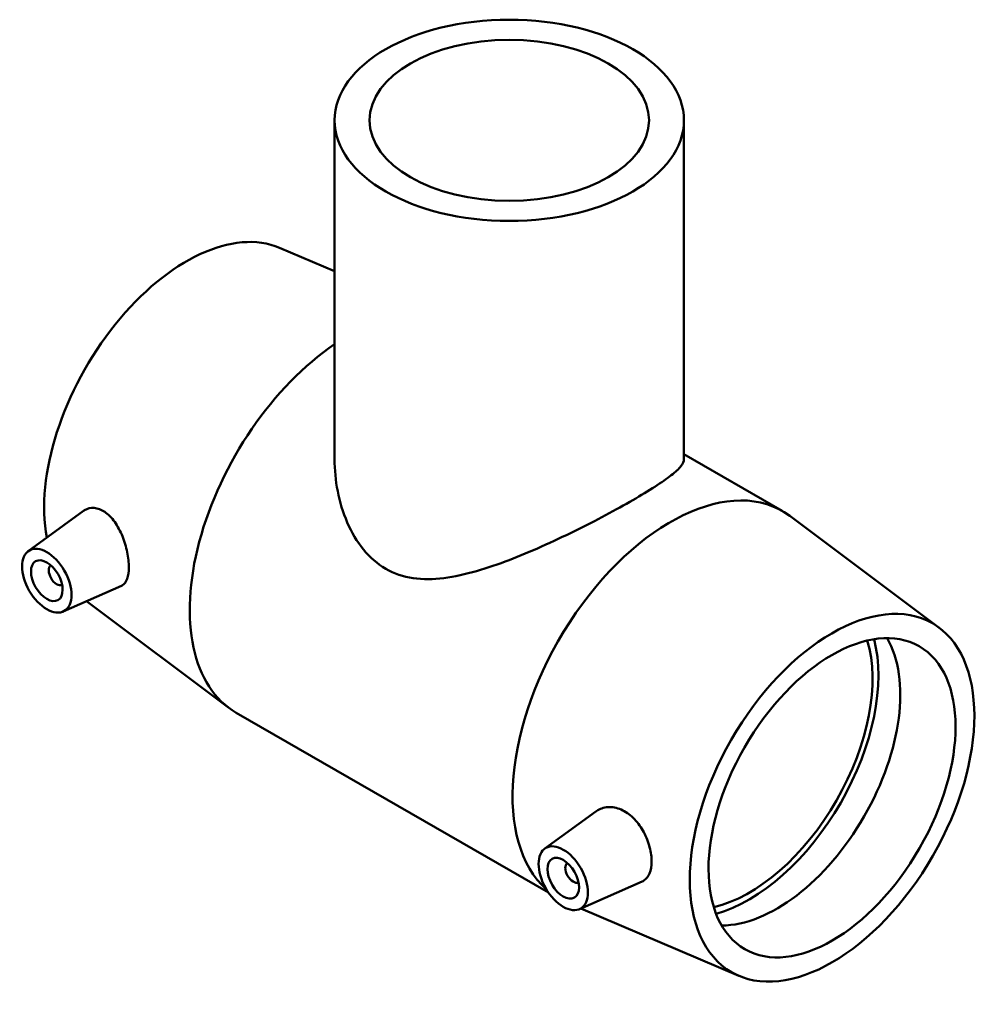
# Model space of a CAD drawing. Header units: millimetres. Extents: x -166 to 1483, y -218 to 1718.
# Tile 8 of 8: x 1275 to 1483, y 1170 to 1382. Entities that reach past the tile are written whole.
import ezdxf

# ---------------------------------------------------------------- set-up
doc = ezdxf.new("R2010")
doc.units = ezdxf.units.MM
doc.layers.add('Visible (ANSI)', color=7, linetype='Continuous', lineweight=50)

msp = doc.modelspace()

# ---------------------------------------------------------------- linework, layer by layer
at = {"layer": 'Visible (ANSI)'}
for p, q in [((1342.901, 1360.001), (1342.901, 1287.249)), ((1417.901, 1360.001), (1417.901, 1287.249)), ((1331.109, 1332.654), (1342.901, 1327.631)), ((1417.901, 1288.333), (1439.003, 1276.181)), ((1277.155, 1267.569), (1289.019, 1276.21)), ((1472.705, 1251.114), (1440.614, 1275.12)), ((1284.626, 1254.595), (1297.191, 1260.138)), ((1289.64, 1256.807), (1320.188, 1233.956)), ((1321.799, 1232.894), (1388.807, 1194.307)), ((1388.029, 1203.72), (1399.005, 1211.715)), ((1395.5, 1190.747), (1408.957, 1196.683)), ((1429.693, 1176.422), (1395.778, 1190.869))]:
    msp.add_line(p, q, dxfattribs=at)
for centre, major_axis, ratio in [((1380.401, 1360.001), (-37.5, 0), 0.5758617), ((1380.401, 1360.001), (-30, 0), 0.5758617), ((1281.123, 1261.216), (3.743, -6.499), 0.5780931), ((1281.123, 1261.216), (2.395, -4.16), 0.5780931), ((1449.697, 1214.633), (-21.558, -37.436), 0.5780931), ((1449.697, 1214.633), (-18.714, -32.497), 0.5780931), ((1391.997, 1197.368), (3.743, -6.499), 0.5780931), ((1391.997, 1197.368), (2.395, -4.16), 0.5780931)]:
    msp.add_ellipse(centre, major_axis=major_axis, ratio=ratio, dxfattribs=at)
for centre, major_axis, start_param, end_param in [((1311.104, 1294.443), (21.558, 37.436), 0.0694573, 2.5457012), ((1345.753, 1274.49), (-23.954, -41.596), 4.0091773, 6.2831853), ((1415.049, 1234.585), (23.954, 41.596), 6.2137281, 9.3051381), ((1283.244, 1262.437), (1.198, -2.08), 3.17361, 6.2511679), ((1437.818, 1221.474), (-18.714, -32.497), 0.3216929, 2.8198998), ((1431.878, 1224.894), (18.714, 32.497), 3.6357155, 5.7890625), ((1431.878, 1224.894), (19.605, 34.044), 3.6672263, 5.7575516), ((1394.119, 1198.589), (1.198, -2.08), 3.17361, 6.2511679)]:
    msp.add_ellipse(centre, major_axis=major_axis, ratio=0.5780931, start_param=start_param, end_param=end_param, dxfattribs=at)
for points, knots in [([(1417.901, 1287.249), (1417.901, 1286.816), (1417.697, 1286.33), (1416.804, 1285.201), (1416.116, 1284.557), (1414.249, 1283.097), (1413.068, 1282.278), (1410.278, 1280.489), (1408.668, 1279.519), (1405.166, 1277.502), (1403.204, 1276.415), (1398.988, 1274.169), (1396.734, 1273.011), (1392.102, 1270.729), (1389.719, 1269.603), (1384.989, 1267.495), (1382.643, 1266.513), (1378.097, 1264.771), (1375.725, 1263.948), (1371, 1262.597), (1368.647, 1262.068), (1364.078, 1261.501), (1361.859, 1261.463), (1357.662, 1262.074), (1355.684, 1262.728), (1352.085, 1264.8), (1350.476, 1266.212), (1347.709, 1269.612), (1346.55, 1271.595), (1344.705, 1275.855), (1344.019, 1278.134), (1343.116, 1282.726), (1342.901, 1285.039), (1342.901, 1287.249)], [3.0536973, 3.0536973, 3.0536973, 3.0536973, 3.7966369, 3.7966369, 4.5395765, 4.5395765, 5.282516, 5.282516, 6.0254556, 6.0254556, 6.7683952, 6.7683952, 7.5113347, 7.5113347, 8.2542743, 8.2542743, 8.9972138, 8.9972138, 9.7606382, 9.7606382, 10.5240625, 10.5240625, 11.2874869, 11.2874869, 12.0509112, 12.0509112, 12.8143355, 12.8143355, 13.5777599, 13.5777599, 14.3411842, 14.3411842, 15.1046085, 15.1046085, 15.1046085, 15.1046085]), ([(1289.019, 1276.209), (1289.092, 1276.263), (1289.167, 1276.313), (1289.82, 1276.713), (1290.537, 1276.894), (1292.046, 1276.768), (1292.836, 1276.458), (1294.289, 1275.481), (1295.042, 1274.732), (1296.36, 1272.896), (1296.929, 1271.811), (1297.794, 1269.675), (1298.153, 1268.483), (1298.623, 1266.169), (1298.736, 1265.049), (1298.736, 1263.171), (1298.623, 1262.295), (1298.153, 1260.949), (1297.794, 1260.478), (1297.309, 1260.194), (1297.251, 1260.165), (1297.19, 1260.138)], [1.971219, 1.971219, 1.971219, 1.971219, 2.0151934, 2.0151934, 2.3500388, 2.3500388, 2.6848841, 2.6848841, 3.0350893, 3.0350893, 3.3852946, 3.3852946, 3.7298523, 3.7298523, 4.07441, 4.07441, 4.4189677, 4.4189677, 4.7635254, 4.7635254, 4.8085835, 4.8085835, 4.8085835, 4.8085835]), ([(1399.006, 1211.714), (1399.135, 1211.809), (1399.268, 1211.896), (1400.117, 1212.389), (1401.005, 1212.636), (1402.887, 1212.628), (1403.88, 1212.372), (1405.641, 1211.498), (1406.525, 1210.843), (1408.088, 1209.201), (1408.768, 1208.215), (1409.816, 1206.238), (1410.254, 1205.114), (1410.826, 1202.91), (1410.963, 1201.832), (1410.963, 1199.999), (1410.826, 1199.119), (1410.254, 1197.711), (1409.816, 1197.181), (1409.186, 1196.793), (1409.074, 1196.735), (1408.956, 1196.684)], [2.0121224, 2.0121224, 2.0121224, 2.0121224, 2.0786413, 2.0786413, 2.4288466, 2.4288466, 2.7790518, 2.7790518, 3.1138972, 3.1138972, 3.4487425, 3.4487425, 3.7851182, 3.7851182, 4.1214939, 4.1214939, 4.4578696, 4.4578696, 4.7942453, 4.7942453, 4.8616531, 4.8616531, 4.8616531, 4.8616531])]:
    msp.add_open_spline(points, degree=3, knots=knots, dxfattribs=at)

doc.saveas('drawing.dxf')
